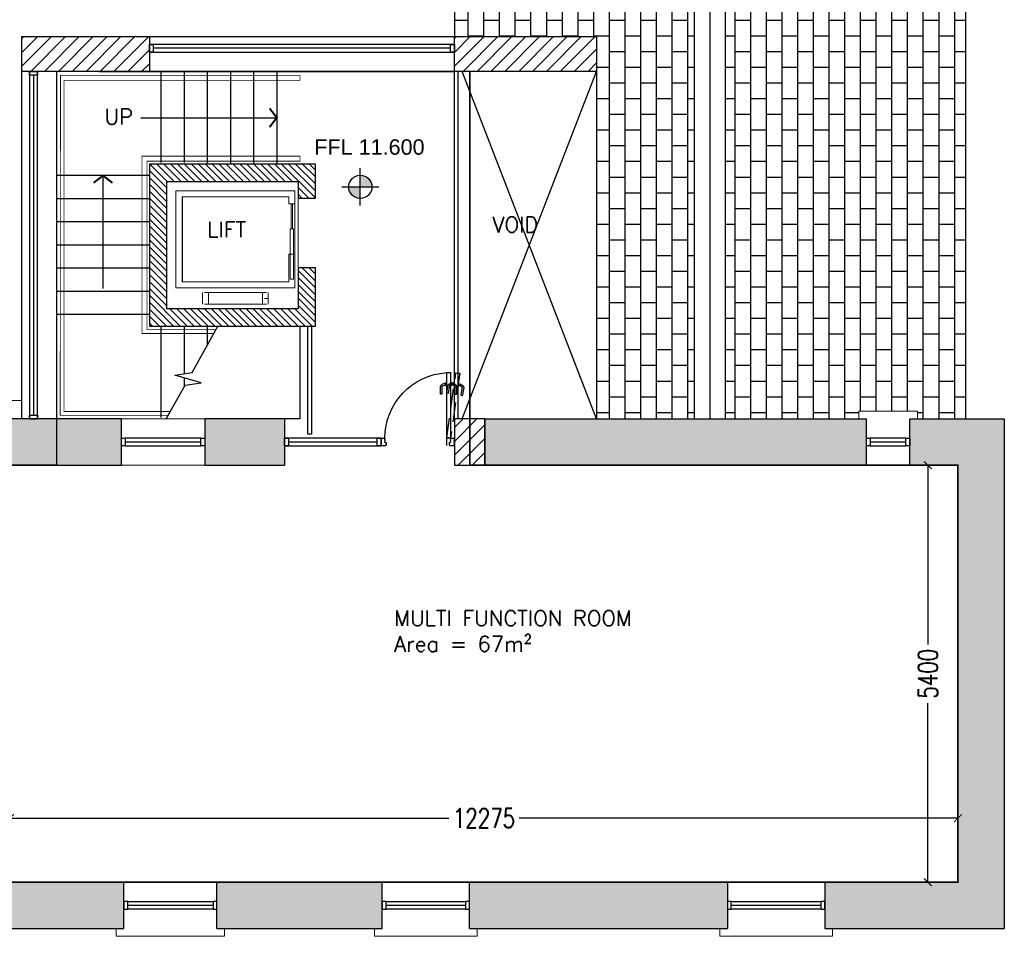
# Model space of a CAD drawing. Extents: x 119999 to 6050531, y -19778 to 3735158.
# Tile 15 of 66: x 433203 to 445952, y 37717 to 49586. Entities that reach past the tile are written whole.
import ezdxf

# ---------------------------------------------------------------- set-up
doc = ezdxf.new("R2010")
doc.units = 0
doc.header["$LTSCALE"] = 20
doc.header["$PDMODE"] = 35
doc.header["$PDSIZE"] = 100
doc.linetypes.add('XPL-1BlockA$0$DASHED', pattern=[19.05, 12.7, -6.35])
doc.layers.get('Defpoints').update_dxf_attribs({"color": 4})
for name, color, linetype in [('(2-) Structure Generally', 7, 'Continuous'), ('2-  STRUCTURE GENERALLY', 1, 'Continuous'), ('24 - STAIRS & RAMPS', 3, 'Continuous'), ('31 32 - WINDOWS & DOORS', 2, 'Continuous'), ('47 - ROOF FINISHES', 8, 'Continuous'), ('DIMS', 3, 'Continuous'), ('HATCH', 8, 'Continuous'), ('HATCH_SHADE', 253, 'Continuous'), ('LEVELS', 2, 'Continuous'), ('TEXT', 2, 'Continuous'), ('XPL-1BlockA$0$00 - TEXT', 2, 'Continuous'), ('XPL-1BlockA$0$21 22 - EXTERNAL & INTERNAL WALLS', 7, 'Continuous'), ('XPL-1BlockA$0$24 - Stairs', 7, 'Continuous'), ('XPL-1BlockA$0$32 - INT WINDOWS & DOORS', 4, 'Continuous'), ('XPL-1BlockA$0$43 - FLOOR FINISHES', 5, 'Continuous'), ('XPL-1BlockA$0$66 - LIFTS', 2, 'Continuous'), ('XPL-1BlockA$0$Hatch-Blockwork', 8, 'Continuous')]:
    doc.layers.add(name, color=color, linetype=linetype)
doc.layers.add('(4-) Finishes Generally', color=8, linetype='Continuous', lineweight=15)
doc.layers.add('AREA-FLOOR', color=213, linetype='Continuous', plot=False)
doc.styles.add('Arch-Dim', font='romans.shx', dxfattribs={"width": 0.75})
doc.styles.add('ARIAL', font='arial.ttf')
doc.styles.add('XPL-1BlockA$0$Standard', font='simplex.shx', dxfattribs={"height": 100})
doc.dimstyles.new('1-100 Survey', dxfattribs={"dimscale": 0, "dimtxt": 250, "dimasz": 100, "dimexe": 50, "dimexo": 50, "dimgap": 50, "dimtad": 0, "dimdec": 0, "dimrnd": 5, "dimzin": 0, "dimdsep": 46, "dimtxsty": 'Arch-Dim', "dimblk": 'ARCHTICK', "dimcen": 0.09, "dimadec": 0, "dimazin": 0, "dimtfac": 1, "dimtdec": 0, "dimtofl": 0, "dimtmove": 0, "dimatfit": 3, "dimfxl": 1, "dimtolj": 1, "dimtzin": 0, "dimarcsym": 0})
pattern_1 = [(270, (429460.5, 0), (203.2, -4e-14), []), (0, (429460.5, 0), (203.2, 203.2), [203.2, -203.2])]

# ---------------------------------------------------------------- blocks, each defined once
blk = doc.blocks.new('_ARCHTICK')
at = {"color": 0, "linetype": 'ByBlock', "const_width": 0.15}
blk.add_lwpolyline([(-0.5, -0.5), (0.5, 0.5)], dxfattribs=at)
blk = doc.blocks.new('*D11')
at = {"layer": 'Defpoints', "color": 0, "transparency": 16777216}
for p in [(445352, 39246), (433077, 38417), (445352, 38417)]:
    blk.add_point(p, dxfattribs=at)
at = {"layer": 'DIMS', "color": 0, "lineweight": -2, "transparency": 16777216}
for p, q in [((433077, 38467), (433077, 39296)), ((445352, 38467), (445352, 39296)), ((433077, 39246), (438759, 39246)), ((445352, 39246), (439671, 39246))]:
    blk.add_line(p, q, dxfattribs=at)
at = {"layer": 'DIMS', "color": 0, "lineweight": -2, "transparency": 16777216, "xscale": 100, "yscale": 100, "zscale": 100, "rotation": 180}
blk.add_blockref('_ARCHTICK', (433077, 39246), dxfattribs=at)
at = {"layer": 'DIMS', "color": 0, "lineweight": -2, "transparency": 16777216, "xscale": 100, "yscale": 100, "zscale": 100}
blk.add_blockref('_ARCHTICK', (445352, 39246), dxfattribs=at)
at = {"layer": 'DIMS', "color": 0, "transparency": 16777216, "insert": (439215, 39246), "char_height": 250, "attachment_point": 5, "style": 'Arch-Dim'}
blk.add_mtext('\\A1;12275', dxfattribs=at)
blk = doc.blocks.new('*D12')
at = {"layer": 'Defpoints', "color": 0, "transparency": 16777216}
for p in [(444964, 43817), (445352, 43817), (445352, 38417)]:
    blk.add_point(p, dxfattribs=at)
at = {"layer": 'DIMS', "color": 0, "lineweight": -2, "transparency": 16777216}
for p, q in [((445302, 43817), (444914, 43817)), ((444964, 43817), (444964, 41497)), ((444964, 38417), (444964, 40737)), ((445302, 38417), (444914, 38417))]:
    blk.add_line(p, q, dxfattribs=at)
at = {"layer": 'DIMS', "color": 0, "lineweight": -2, "transparency": 16777216, "xscale": 100, "yscale": 100, "zscale": 100}
for p, rotation in [((444964, 43817), 90), ((444964, 38417), 270)]:
    blk.add_blockref('_ARCHTICK', p, dxfattribs=dict(at, rotation=rotation))
at = {"layer": 'DIMS', "color": 0, "transparency": 16777216, "insert": (444964, 41117), "char_height": 250, "attachment_point": 5, "rotation": 90, "style": 'Arch-Dim'}
blk.add_mtext('\\A1;5400', dxfattribs=at)
blk = doc.blocks.new('XPL-1BlockA$0$D-950-SO')
at = {"layer": 'Defpoints', "linetype": 'XPL-1BlockA$0$DASHED'}
blk.add_line((100, 7), (100, 949), dxfattribs=at)
at = {"layer": 'Defpoints', "color": 252, "linetype": 'XPL-1BlockA$0$DASHED'}
for p, q in [((-83, 799), (-102, 786)), ((-89, 768), (-76, 777)), ((-68, 801), (-83, 799)), ((-76, 777), (-65, 778)), ((-68, 801), (-66, 790)), ((-67, 799), (-67, 801)), ((-67, 799), (-67, 799)), ((-67, 799), (-67, 799)), ((-65, 781), (-67, 799)), ((-67, 798), (-65, 781)), ((-66, 803), (-66, 802)), ((-66, 802), (-66, 802)), ((-62, 778), (-66, 802)), ((-66, 790), (-65, 781)), ((-52, 807), (-65, 805)), ((-65, 781), (-65, 778)), ((-65, 781), (-65, 781)), ((-65, 781), (-65, 780)), ((-64, 778), (-65, 780)), ((-65, 780), (-65, 779)), ((-62, 778), (-63, 778)), ((-62, 777), (-62, 778)), ((-62, 777), (-62, 777)), ((-60, 775), (-48, 777)), ((-52, 805), (-52, 807)), ((-48, 777), (-52, 806)), ((17, 810), (-3, 801)), ((0, 814), (13, 816)), ((1, 813), (0, 814)), ((5, 785), (1, 813)), ((17, 786), (5, 785)), ((6, 781), (20, 788)), ((15, 815), (15, 814)), ((16, 814), (15, 814)), ((19, 789), (15, 814)), ((17, 813), (33, 815)), ((18, 811), (17, 813)), ((17, 813), (19, 802)), ((32, 810), (17, 810)), ((18, 811), (20, 793)), ((18, 811), (18, 811)), ((18, 811), (18, 811)), ((20, 793), (18, 811)), ((19, 802), (20, 793)), ((19, 789), (19, 789)), ((19, 788), (19, 789)), ((19, 788), (19, 788)), ((20, 790), (20, 793)), ((20, 793), (21, 790)), ((20, 793), (20, 793)), ((20, 793), (20, 792)), ((20, 792), (21, 791)), ((20, 788), (32, 788)), ((32, 792), (21, 790)), ((32, 808), (32, 811)), ((32, 810), (32, 799)), ((32, 808), (32, 790)), ((32, 808), (32, 808)), ((32, 808), (32, 808)), ((32, 790), (32, 808)), ((32, 799), (32, 790)), ((47, 788), (32, 792)), ((32, 788), (32, 790)), ((32, 790), (32, 788)), ((32, 790), (32, 790)), ((32, 790), (32, 789)), ((32, 789), (32, 788)), ((33, 815), (54, 809)), ((33, 811), (34, 811)), ((34, 787), (33, 787)), ((34, 813), (34, 811)), ((34, 787), (34, 811)), ((34, 786), (34, 787)), ((34, 786), (34, 786)), ((49, 814), (36, 814)), ((36, 784), (49, 784)), ((49, 813), (49, 814)), ((49, 784), (49, 813)), ((77, 681), (64, 768)), ((98, 684), (86, 771)), ((101, 814), (114, 814)), ((101, 813), (101, 814)), ((101, 784), (101, 813)), ((114, 784), (101, 784)), ((116, 813), (116, 811)), ((117, 811), (116, 811)), ((116, 787), (116, 811)), ((116, 787), (117, 787)), ((116, 786), (116, 787)), ((116, 786), (116, 786)), ((118, 808), (118, 811)), ((118, 810), (118, 799)), ((118, 810), (133, 810)), ((118, 808), (118, 790)), ((118, 808), (118, 808)), ((118, 808), (118, 808)), ((118, 790), (118, 808)), ((118, 799), (118, 790)), ((118, 788), (118, 790)), ((118, 790), (118, 788)), ((118, 790), (118, 790)), ((118, 790), (118, 789)), ((118, 789), (118, 788)), ((130, 788), (118, 788)), ((144, 781), (130, 788)), ((133, 810), (153, 801)), ((-110, 655), (-122, 741)), ((-108, 654), (-110, 654)), ((-89, 656), (-108, 654)), ((-88, 658), (-100, 745)), ((-88, 657), (-89, 656)), ((-30, 672), (-30, 759)), ((-29, 670), (-30, 671)), ((-9, 670), (-29, 670)), ((-8, 671), (-9, 670)), ((-8, 672), (-8, 759)), ((77, 681), (78, 680)), ((78, 680), (98, 683)), ((98, 683), (98, 684)), ((158, 672), (158, 759)), ((158, 671), (159, 670)), ((159, 670), (179, 670)), ((179, 670), (180, 671)), ((180, 672), (180, 759))]:
    blk.add_line(p, q, dxfattribs=at)
at = {"layer": 'Defpoints'}
for p, q in [((0, 100), (0, 0)), ((950, 100), (950, 0))]:
    blk.add_line(p, q, dxfattribs=at)
at = {"layer": 'Defpoints', "color": 252, "linetype": 'XPL-1BlockA$0$DASHED'}
blk.add_lwpolyline([(99, 109), (-20, 947), (-69, 940), (50, 102)], close=True, dxfattribs=at)
for centre, radius, start, end in [((-76, 748), 46, 123.1103, 186.0684), ((-76, 748), 24, 123.1103, 188.1103), ((-66, 801), 1, 98.1103, 177.6103), ((-64, 803), 1.5, 98.1103, 188.1103), ((-63, 779), 1, 198.6103, 278.1103), ((-61, 777), 1.5, 188.1103, 278.1103), ((16, 759), 46, 115, 177.9581), ((16, 759), 24, 115, 180), ((13, 815), 1.5, 8.1103, 98.1103), ((16, 813), 1, 18.6103, 98.1103), ((17, 788), 1.5, 278.1103, 8.1103), ((19, 790), 1, 278.1103, 357.6103), ((33, 810), 1, 90, 169.5), ((33, 788), 1, 190.5, 270), ((36, 813), 1.5, 90, 180), ((36, 786), 1.5, 180, 270), ((40, 765), 24, 8.1103, 73.1103), ((40, 765), 46, 10.1522, 73.1103), ((40, 765), 46, 8.1103, 10.1522), ((114, 813), 1.5, 0, 90), ((114, 786), 1.5, 270, 0), ((117, 810), 1, 10.5, 90), ((117, 788), 1, 270, 349.5), ((134, 759), 24, 0, 65), ((134, 759), 46, 2.0419, 65), ((-76, 748), 46, 186.0684, 188.1103), ((16, 759), 46, 177.9581, 180), ((134, 759), 46, 0, 2.0419)]:
    blk.add_arc(centre, radius, start, end, dxfattribs=at)
at = {"layer": 'XPL-1BlockA$0$32 - INT WINDOWS & DOORS'}
blk.add_lwpolyline([(100, 102), (100, 949), (50, 949), (50, 102)], close=True, dxfattribs=at)
for points in [[(2, 40), (6, 40), (6, 30), (2, 30), (2, 5), (7, 5), (7, 0), (50, 0, 0.414214), (65, 15), (65, 43), (50, 43), (50, 55), (46, 55), (46, 65), (50, 65), (50, 80), (46, 80), (46, 90), (50, 90), (50, 100), (7, 100), (7, 95), (2, 95), (2, 70), (6, 70), (6, 60), (2, 60)], [(885, 15, 0.414214), (900, 0), (943, 0), (943, 5), (948, 5), (948, 30), (944, 30), (944, 40), (948, 40), (948, 60), (944, 60), (944, 70), (948, 70), (948, 95), (943, 95), (943, 100), (900, 100), (900, 90), (904, 90), (904, 80), (900, 80), (900, 65), (904, 65), (904, 55), (900, 55), (900, 43), (885, 43)]]:
    blk.add_lwpolyline(points, format="xyb", close=True, dxfattribs=at)
at = {"layer": 'XPL-1BlockA$0$32 - INT WINDOWS & DOORS', "color": 8}
blk.add_arc((50, 100), 850, 0.0003, 86.6271, dxfattribs=at)
blk = doc.blocks.new('pl-flevel')
at = {"layer": 'LEVELS'}
h = blk.add_hatch(color=253, dxfattribs=at)
h.paths.add_polyline_path([(300, 0, 0.414214), (0, 300), (0, 0)])
h.paths.add_polyline_path([(0, -300), (0, 0), (-300, 0, 0.414214)])
for p, q in [((0, -480), (0, 480)), ((-480, 0), (480, 0))]:
    blk.add_line(p, q, dxfattribs=at)
blk.add_circle((0, 0), 300, dxfattribs=at)
at = {"layer": 'LEVELS', "style": 'ARIAL'}
blk.add_attdef('LEVEL', (773, -201), '', height=400, dxfattribs=at)

msp = doc.modelspace()

# ---------------------------------------------------------------- hatches: boundary and pattern name
at = {"layer": 'HATCH'}
h = msp.add_hatch(dxfattribs=at)
h.set_pattern_fill('AR-B816', color=256, angle=270)
h.set_pattern_definition(pattern_1)
h.paths.add_polyline_path([(445452.3, 54656.4), (442342.3, 54527.8), (442342.3, 44416.9), (444067.3, 44416.9), (444067.3, 44516.9), (444827.3, 44516.9), (444827.3, 44416.9), (445452.3, 44416.9)])
h = msp.add_hatch(dxfattribs=at)
h.set_pattern_fill('AR-B816', color=256, angle=270)
h.set_pattern_definition(pattern_1)
h.paths.add_polyline_path([(438832.3, 54382.7), (438832.3, 49366.9), (439282.3, 49366.9), (440670.9, 49366.9), (440670.9, 44416.9), (441942.3, 44416.9), (441942.3, 54511.3)])
h.paths.add_polyline_path([(441232.3, 53443.1), (441232.3, 52493.1), (439532.3, 52493.1), (439532.3, 53443.1)], flags=16)
h.paths.add_polyline_path([(441232.3, 51593.1), (441232.3, 50643.1), (439532.3, 50643.1), (439532.3, 51593.1)], flags=16)
h = msp.add_hatch(dxfattribs=at)
h.set_pattern_fill('ANSI31', color=256, scale=40)
h.set_pattern_definition([(45, (430110.5, 40113.76), (-89.8026, 89.8026), [])])
h.paths.add_polyline_path([(434882.3, 48916.9), (434882.3, 49366.9), (433232.3, 49366.9), (433232.3, 48916.9)])
h = msp.add_hatch(dxfattribs=at)
h.set_pattern_fill('ANSI31', color=256, scale=40)
h.set_pattern_definition([(45, (435710.5, 40113.76), (-89.8026, 89.8026), [])])
h.paths.add_polyline_path([(440670.9, 48916.9), (440670.9, 49366.9), (438832.3, 49366.9), (438832.3, 48916.9)])
h = msp.add_hatch(dxfattribs=at)
h.set_pattern_fill('ANSI31', color=256, scale=40)
h.set_pattern_definition([(45, (429460.5, -2244.5), (-89.80256, 89.80256), [])])
h.paths.add_polyline_path([(438832.3, 43816.9), (439227.3, 43816.9), (439227.3, 44416.9), (438832.3, 44416.9)])
at = {"layer": 'HATCH_SHADE'}
h = msp.add_hatch(color=256, dxfattribs=at)
h.dxf.hatch_style = 1
h.paths.add_polyline_path([(436632.3, 44416.9), (435599, 44416.9), (435599, 43816.9), (436442.3, 43816.9), (436632.3, 43816.9)])
h.paths.add_polyline_path([(430417.3, 44416.9), (428857.3, 44416.9), (428857.3, 37816.9), (430317.3, 37816.9), (430317.3, 38416.9), (429457.3, 38416.9), (429457.3, 44056.9), (430417.3, 44056.9)])
h.paths.add_polyline_path([(432487.3, 44416.9), (432487.3, 43706.9), (433077.3, 43706.9), (433077.3, 43816.9), (434520.4, 43816.9), (434520.4, 44416.9)])
h.paths.add_polyline_path([(432037.3, 44056.9), (432037.3, 44416.9), (431427.3, 44416.9), (431427.3, 44056.9)])
h = msp.add_hatch(color=256, dxfattribs=at)
h.dxf.hatch_style = 1
h.paths.add_polyline_path([(445952.3, 44416.9), (444727.3, 44416.9), (444727.3, 43816.9), (445352.3, 43816.9), (445352.3, 38416.9), (445227.3, 38416.9), (445227.3, 37816.9), (445952.3, 37816.9)])
h.paths.add_polyline_path([(445227.3, 38416.9), (443627.3, 38416.9), (443627.3, 37816.9), (445227.3, 37816.9)])
h.paths.add_polyline_path([(442367.3, 38416.9), (439027.3, 38416.9), (439027.3, 37816.9), (442367.3, 37816.9)])
h.paths.add_polyline_path([(437897.3, 38416.9), (435757.3, 38416.9), (435757.3, 37816.9), (437897.3, 37816.9)])
h = msp.add_hatch(color=256, dxfattribs=at)
h.dxf.hatch_style = 1
h.paths.add_polyline_path([(444167.3, 43816.9), (444167.3, 44416.9), (439227.3, 44416.9), (439227.3, 43816.9)])
h = msp.add_hatch(color=256, dxfattribs=at)
h.dxf.hatch_style = 1
h.paths.add_polyline_path([(433077.3, 42756.9), (432487.3, 42756.9), (432487.3, 38416.9), (431377.3, 38416.9), (431377.3, 37816.9), (434552.3, 37816.9), (434552.3, 38416.9), (433077.3, 38416.9)])
at = {"layer": 'XPL-1BlockA$0$Hatch-Blockwork'}
h = msp.add_hatch(dxfattribs=at)
h.set_pattern_fill('ANSI31', color=256, scale=20, angle=90)
h.set_pattern_definition([(135, (1460904.56, -545001.437), (-44.9012806, -44.9012806), [])])
h.paths.add_polyline_path([(435107.3, 47491.9), (436807.3, 47491.9), (436807.3, 47276.6), (437032.3, 47276.6), (437032.3, 47716.9), (434882.3, 47716.9), (434882.3, 45616.9), (436832.3, 45616.9), (437032.3, 45616.9), (437032.3, 46376.6), (436807.3, 46376.6), (436807.3, 45841.9), (435107.3, 45841.9)])

# ---------------------------------------------------------------- linework, layer by layer
at = {"layer": '(2-) Structure Generally', "ltscale": 5}
for p, q in [((434520.4, 44416.9), (432487.3, 44416.9)), ((434520.4, 43816.9), (434520.4, 44416.9)), ((436632.3, 44416.9), (435599, 44416.9)), ((435599, 44416.9), (435599, 43816.9)), ((436632.3, 44416.9), (436632.3, 43816.9)), ((439227.3, 44416.9), (439227.3, 43816.9)), ((439227.3, 44416.9), (444167.3, 44416.9)), ((444167.3, 43816.9), (444167.3, 44416.9)), ((444727.3, 43816.9), (444727.3, 44416.9)), ((444727.3, 44416.9), (445952.3, 44416.9)), ((433077.3, 43816.9), (434520.4, 43816.9)), ((435599, 43816.9), (436442.3, 43816.9)), ((436442.3, 43816.9), (436632.3, 43816.9)), ((444167.3, 43816.9), (439227.3, 43816.9)), ((445352.3, 43816.9), (444727.3, 43816.9)), ((445352.3, 38416.9), (445352.3, 43816.9)), ((433077.3, 38416.9), (434552.3, 38416.9)), ((434552.3, 37816.9), (434552.3, 38416.9)), ((435757.3, 38416.9), (437897.3, 38416.9)), ((435757.3, 37816.9), (435757.3, 38416.9)), ((437897.3, 37816.9), (437897.3, 38416.9)), ((439027.3, 38416.9), (442367.3, 38416.9)), ((439027.3, 37816.9), (439027.3, 38416.9)), ((442367.3, 38416.9), (442367.3, 37816.9)), ((443627.3, 38416.9), (445352.3, 38416.9)), ((443627.3, 38416.9), (443627.3, 37816.9)), ((431377.3, 37816.9), (434552.3, 37816.9)), ((435757.3, 37816.9), (437897.3, 37816.9)), ((439027.3, 37816.9), (442367.3, 37816.9)), ((443627.3, 37816.9), (445952.3, 37816.9))]:
    msp.add_line(p, q, dxfattribs=at)
at = {"layer": '(4-) Finishes Generally', "ltscale": 5}
for p, q in [((433232.3, 44656.9), (428857.3, 44656.9)), ((434520.4, 44416.9), (435599, 44416.9)), ((434520.4, 43816.9), (435599, 43816.9)), ((444167.3, 43816.9), (444727.3, 43816.9)), ((435757.3, 38416.9), (434552.3, 38416.9)), ((437897.3, 38416.9), (439027.3, 38416.9)), ((442367.3, 38416.9), (443627.3, 38416.9))]:
    msp.add_line(p, q, dxfattribs=at)
for points in [[(444067.3, 44416.9), (444067.3, 44516.9), (444827.3, 44516.9), (444827.3, 44416.9)], [(434452.3, 37816.9), (434452.3, 37716.9), (435857.3, 37716.9), (435857.3, 37816.9)], [(437797.3, 37816.9), (437797.3, 37716.9), (439127.3, 37716.9), (439127.3, 37816.9)], [(442267.3, 37816.9), (442267.3, 37716.9), (443727.3, 37716.9), (443727.3, 37816.9)]]:
    msp.add_lwpolyline(points, dxfattribs=at)
at = {"layer": '2-  STRUCTURE GENERALLY'}
for p, q in [((439282.3, 49366.9), (440670.9, 49366.9)), ((440670.9, 49366.9), (440670.9, 44416.9))]:
    msp.add_line(p, q, dxfattribs=at)
for points in [[(434882.3, 48916.9), (433232.3, 48916.9), (433232.3, 49366.9), (434882.3, 49366.9)], [(440670.9, 48916.9), (438832.3, 48916.9), (438832.3, 49366.9), (440670.9, 49366.9)], [(439227.3, 44416.9), (438832.3, 44416.9), (438832.3, 43816.9), (439227.3, 43816.9)]]:
    msp.add_lwpolyline(points, close=True, dxfattribs=at)
at = {"layer": '24 - STAIRS & RAMPS'}
for p, q in [((435032.3, 48916.9), (435032.3, 47736.9)), ((435332.3, 48916.9), (435332.3, 47736.9)), ((435632.3, 48916.9), (435632.3, 47716.9)), ((435932.3, 48916.9), (435932.3, 47716.9)), ((435932.3, 48916.9), (435932.3, 47716.9)), ((435932.3, 48916.9), (435932.3, 47716.9)), ((436232.3, 48916.9), (436232.3, 47716.9)), ((436232.3, 48916.9), (436232.3, 47716.9)), ((436232.3, 48916.9), (436232.3, 47716.9)), ((436532.3, 48916.9), (436532.3, 47716.9)), ((436532.3, 48916.9), (436532.3, 47716.9)), ((436532.3, 48916.9), (436532.3, 47716.9)), ((434772.4, 48316.9), (436532.3, 48316.9)), ((434882.3, 47566.9), (433682.3, 47566.9)), ((434282.3, 46106.9), (434282.4, 47566.9)), ((434882.3, 47266.9), (433682.3, 47266.9)), ((434882.3, 46966.9), (433682.3, 46966.9)), ((434882.3, 46666.9), (433682.3, 46666.9)), ((434882.3, 46366.9), (433682.3, 46366.9)), ((434882.3, 46066.9), (433682.3, 46066.9)), ((434882.3, 45766.9), (433682.3, 45766.9)), ((435032.3, 45622.8), (435032.3, 44436.9)), ((435332.3, 45616.9), (435332.3, 45003.3)), ((435632.3, 45616.9), (435632.3, 45368)), ((435332.3, 44950.3), (435332.3, 44831.2))]:
    msp.add_line(p, q, dxfattribs=at)
at = {"layer": '24 - STAIRS & RAMPS', "flags": 128}
for points, const_width in [([(435153, 44511.9), (433777.3, 44511.9), (433777.3, 48801.9), (436832.3, 48801.9), (436832.3, 48866.9), (433732.3, 48866.9), (433727.3, 44461.9), (435124.9, 44461.9)], 10), ([(436439.1, 48195), (436532.3, 48316.9), (436439.1, 48438.9)], 25), ([(435745.7, 45571.9), (434851.6, 45571.9), (434851.3, 47754.4), (436832.3, 47754.4), (436832.3, 47819.4), (434787.3, 47819.4), (434787.3, 45521.9), (435717.9, 45521.9)], 10), ([(434404.3, 47473.7), (434282.4, 47566.9), (434160.4, 47473.7)], 25)]:
    msp.add_lwpolyline(points, dxfattribs=dict(at, const_width=const_width))
msp.add_lwpolyline([(435099.7, 44416.9), (435344.9, 44853.5), (435553.8, 44885.7), (435213.7, 44984.9), (435438.6, 45019.7), (435770.8, 45616.9)], dxfattribs=at)
at = {"layer": '31 32 - WINDOWS & DOORS', "ltscale": 5}
for p, q in [((435549, 44116.9), (434570.4, 44116.9)), ((444677.3, 44116.9), (444217.3, 44116.9)), ((435707.3, 38116.9), (434602.3, 38116.9)), ((438977.3, 38116.9), (437947.3, 38116.9)), ((443577.3, 38116.9), (442417.3, 38116.9))]:
    msp.add_line(p, q, dxfattribs=at)
for points in [[(434520.4, 44166.9), (434570.4, 44166.9), (434570.4, 44066.9), (434520.4, 44066.9)], [(434570.4, 44066.9), (435549, 44066.9), (435549, 44166.9), (434570.4, 44166.9)], [(435549, 44166.9), (435599, 44166.9), (435599, 44066.9), (435549, 44066.9)], [(444167.3, 44166.9), (444217.3, 44166.9), (444217.3, 44066.9), (444167.3, 44066.9)], [(444217.3, 44066.9), (444677.3, 44066.9), (444677.3, 44166.9), (444217.3, 44166.9)], [(444677.3, 44166.9), (444727.3, 44166.9), (444727.3, 44066.9), (444677.3, 44066.9)], [(434552.3, 38066.9), (434602.3, 38066.9), (434602.3, 38166.9), (434552.3, 38166.9)], [(434602.3, 38166.9), (435707.3, 38166.9), (435707.3, 38066.9), (434602.3, 38066.9)], [(435707.3, 38066.9), (435757.3, 38066.9), (435757.3, 38166.9), (435707.3, 38166.9)], [(437897.3, 38066.9), (437947.3, 38066.9), (437947.3, 38166.9), (437897.3, 38166.9)], [(437947.3, 38166.9), (438977.3, 38166.9), (438977.3, 38066.9), (437947.3, 38066.9)], [(438977.3, 38066.9), (439027.3, 38066.9), (439027.3, 38166.9), (438977.3, 38166.9)], [(442367.3, 38066.9), (442417.3, 38066.9), (442417.3, 38166.9), (442367.3, 38166.9)], [(442417.3, 38166.9), (443577.3, 38166.9), (443577.3, 38066.9), (442417.3, 38066.9)], [(443577.3, 38066.9), (443627.3, 38066.9), (443627.3, 38166.9), (443577.3, 38166.9)]]:
    msp.add_lwpolyline(points, close=True, dxfattribs=at)
at = {"layer": '47 - ROOF FINISHES'}
for p, q in [((445452.3, 44416.9), (445452.3, 54656.4)), ((441942.3, 44416.9), (441942.3, 54519.5)), ((442142.3, 44416.9), (442142.3, 54519.5)), ((442342.3, 44416.9), (442342.3, 54527.8)), ((438832.3, 54382.7), (438832.3, 49366.9))]:
    msp.add_line(p, q, dxfattribs=at)
at = {"layer": 'AREA-FLOOR', "const_width": 20}
msp.add_lwpolyline([(445352.3, 38416.9), (432487.3, 38416.9), (429457.3, 38416.9), (429457.3, 44056.9), (432487.3, 44056.9), (432487.3, 43816.9), (433682.3, 43816.9), (433682.3, 48916.9), (439032.3, 48916.9), (439032.3, 43816.9), (445352.3, 43816.9)], close=True, dxfattribs=at)
at = {"layer": 'Defpoints'}
msp.add_line((445952.3, 44416.9), (445952.3, 37816.9), dxfattribs=at)
at = {"layer": 'HATCH'}
for p, q in [((440670.9, 44416.9), (438932.3, 48916.9)), ((438932.3, 44416.9), (440670.9, 48916.9))]:
    msp.add_line(p, q, dxfattribs=at)
at = {"layer": 'XPL-1BlockA$0$21 22 - EXTERNAL & INTERNAL WALLS', "linetype": 'Continuous'}
for p, q in [((439032.3, 44416.9), (439032.3, 48916.9)), ((435712.3, 47716.9), (434882.3, 47716.9)), ((434882.3, 47716.9), (434882.3, 45616.9)), ((436807.3, 47276.6), (437032.3, 47276.6)), ((436807.3, 46376.6), (437032.3, 46376.6)), ((434882.3, 45616.9), (436832.3, 45616.9)), ((436832.3, 45616.9), (436832.3, 44416.9)), ((436832.3, 44416.9), (436632.3, 44416.9))]:
    msp.add_line(p, q, dxfattribs=at)
at = {"layer": 'XPL-1BlockA$0$21 22 - EXTERNAL & INTERNAL WALLS', "linetype": 'Continuous', "flags": 128}
for points in [[(437032.3, 47716.9), (434882.3, 47716.9)], [(437032.3, 47276.6), (437032.3, 47716.9)], [(435107.3, 47491.9), (436807.3, 47491.9)], [(435107.3, 45841.9), (435107.3, 47491.9)], [(436807.3, 47491.9), (436807.3, 47276.6)], [(436807.3, 46376.6), (436807.3, 45841.9)], [(437032.3, 45616.9), (437032.3, 46376.6)], [(436807.3, 45841.9), (435107.3, 45841.9)], [(434882.3, 45616.9), (437032.3, 45616.9)]]:
    msp.add_lwpolyline(points, dxfattribs=at)
at = {"layer": 'XPL-1BlockA$0$24 - Stairs', "linetype": 'Continuous', "lineweight": 20, "ltscale": 0.5}
msp.add_line((435227.3, 47371.9), (435227.3, 46111.9), dxfattribs=at)
at = {"layer": 'XPL-1BlockA$0$24 - Stairs', "linetype": 'Continuous', "lineweight": 13, "ltscale": 0.5, "flags": 128}
msp.add_lwpolyline([(434882.3, 47716.9), (434882.3, 45616.9)], dxfattribs=at)
at = {"layer": 'XPL-1BlockA$0$32 - INT WINDOWS & DOORS'}
for p, q in [((434882.3, 49366.9), (438832.3, 49366.9)), ((438832.3, 48916.9), (438832.3, 49366.9)), ((438782.3, 49216.9), (434932.3, 49216.9)), ((433232.3, 44416.9), (433232.3, 48916.9)), ((433382.3, 48866.9), (433382.3, 44466.9)), ((433682.3, 44416.9), (433682.3, 48916.9)), ((434232.3, 48916.9), (438832.3, 48916.9)), ((437832.3, 44116.9), (436682.3, 44116.9))]:
    msp.add_line(p, q, dxfattribs=at)
for points in [[(434932.3, 49166.9), (434882.3, 49166.9), (434882.3, 49266.9), (434932.3, 49266.9)], [(438832.3, 49266.9), (434882.3, 49266.9), (434882.3, 49166.9), (438832.3, 49166.9)], [(438832.3, 49166.9), (438782.3, 49166.9), (438782.3, 49266.9), (438832.3, 49266.9)], [(433432.3, 48916.9), (433432.3, 48866.9), (433332.3, 48866.9), (433332.3, 48916.9)], [(433332.3, 48916.9), (433332.3, 44416.9), (433432.3, 44416.9), (433432.3, 48916.9)], [(433432.3, 44466.9), (433432.3, 44416.9), (433332.3, 44416.9), (433332.3, 44466.9)], [(437882.3, 44166.9), (436632.3, 44166.9), (436632.3, 44066.9), (437882.3, 44066.9)], [(436682.3, 44066.9), (436632.3, 44066.9), (436632.3, 44166.9), (436682.3, 44166.9)], [(437882.3, 44066.9), (437832.3, 44066.9), (437832.3, 44166.9), (437882.3, 44166.9)]]:
    msp.add_lwpolyline(points, close=True, dxfattribs=at)
at = {"layer": 'XPL-1BlockA$0$43 - FLOOR FINISHES', "linetype": 'Continuous', "lineweight": 20, "ltscale": 0.5}
msp.add_line((436807.3, 46376.6), (436807.3, 47276.6), dxfattribs=at)
at = {"layer": 'XPL-1BlockA$0$66 - LIFTS', "lineweight": 20, "ltscale": 0.5}
for p, q in [((436767.3, 47371.9), (435227.3, 47371.9)), ((435227.3, 46111.9), (435227.3, 47371.9)), ((436767.3, 47371.9), (435227.3, 47371.9)), ((436767.3, 46111.9), (436767.3, 47371.9)), ((436767.3, 47201.9), (436767.3, 47371.9)), ((435307.3, 47291.9), (436687.3, 47291.9)), ((436687.3, 47291.9), (436687.3, 47201.9)), ((436687.3, 47201.9), (436767.3, 47201.9)), ((436737.3, 47201.9), (436717.3, 47201.9)), ((436717.3, 47201.9), (436717.3, 46876.9)), ((436737.3, 46876.9), (436737.3, 47201.9)), ((436747.3, 46876.9), (436707.3, 46876.9)), ((436707.3, 46876.9), (436707.3, 46551.9)), ((436717.3, 46876.9), (436737.3, 46876.9)), ((436747.3, 46551.9), (436747.3, 46876.9)), ((436707.3, 46551.9), (436687.3, 46551.9)), ((436687.3, 46551.9), (436687.3, 46191.9)), ((436707.3, 46226.9), (436707.3, 46551.9)), ((436707.3, 46551.9), (436747.3, 46551.9)), ((436767.3, 46551.9), (436747.3, 46551.9)), ((436747.3, 46551.9), (436747.3, 46226.9)), ((436767.3, 46111.9), (436767.3, 46551.9)), ((435307.3, 46191.9), (436687.3, 46191.9)), ((436747.3, 46226.9), (436707.3, 46226.9)), ((435227.3, 46111.9), (436767.3, 46111.9)), ((436767.3, 46111.9), (435227.3, 46111.9)), ((435572.3, 46051.9), (435572.3, 45901.9)), ((436397.3, 46051.9), (435597.3, 46051.9)), ((435647.3, 46051.9), (435647.3, 45901.9)), ((436347.3, 46051.9), (436347.3, 45901.9)), ((436422.3, 46051.9), (436422.3, 45901.9)), ((436397.3, 45901.9), (435597.3, 45901.9)), ((436422.3, 45976.9), (436372.3, 45976.9))]:
    msp.add_line(p, q, dxfattribs=at)
at = {"layer": 'XPL-1BlockA$0$66 - LIFTS', "ltscale": 0.5}
msp.add_line((435307.3, 47291.9), (435307.3, 46191.9), dxfattribs=at)
at = {"layer": 'XPL-1BlockA$0$Hatch-Blockwork'}
for p, q in [((438832.3, 44416.9), (438832.3, 48916.9)), ((438882.3, 44416.9), (438882.3, 48916.9))]:
    msp.add_line(p, q, dxfattribs=at)
at = {"layer": 'XPL-1BlockA$0$Hatch-Blockwork', "flags": 128}
msp.add_lwpolyline([(436932.3, 44216.9), (436932.3, 45616.9), (436982.3, 45616.9), (436982.3, 44216.9)], close=True, dxfattribs=at)

# ---------------------------------------------------------------- block references
at = {"layer": 'TEXT'}
ref = msp.add_blockref('pl-flevel', (437614.1, 47421.6), dxfattribs=dict(at, xscale=0.5, yscale=0.5, zscale=0.5))
ref.add_attrib('LEVEL', 'FFL 11.600', (437017.5, 47837.1), dxfattribs={"layer": 'LEVELS', "height": 200, "style": 'ARIAL'})
at = {"layer": 'XPL-1BlockA$0$32 - INT WINDOWS & DOORS', "xscale": -1}
msp.add_blockref('XPL-1BlockA$0$D-950-SO', (438832.3, 44066.9), dxfattribs=at)

# ---------------------------------------------------------------- texts
at = {"layer": '24 - STAIRS & RAMPS', "insert": (434303, 48430), "char_height": 200, "width": 2860.407, "attachment_point": 1, "style": 'XPL-1BlockA$0$Standard'}
msp.add_mtext('UP', dxfattribs=at)
at = {"layer": 'XPL-1BlockA$0$00 - TEXT', "char_height": 200, "style": 'XPL-1BlockA$0$Standard'}
for s, insert, width, attachment_point in [('VOID', (439327.1, 46832.2), 5720.814, 7), ('LIFT ', (435630.9, 46768.2), 5720.814, 7), ('MULTI FUNCTION ROOM\\PArea = 67m²', (438052.7, 41936), 4698.921, 1)]:
    msp.add_mtext(s, dxfattribs=dict(at, insert=insert, width=width, attachment_point=attachment_point))

# ---------------------------------------------------------------- dimensions: what is measured, and where the dimension line sits
at = {"layer": 'DIMS'}
dim = msp.add_linear_dim(base=(444964.1, 43816.9), p1=(445352.3, 38416.9), p2=(445352.3, 43816.9), angle=90, dimstyle='1-100 Survey', override={"dimscale": 1}, dxfattribs=at)
dim.commit()
dim.dimension.update_dxf_attribs({"geometry": '*D12', "text_midpoint": (444964.1, 41116.9)})
dim = msp.add_linear_dim(base=(445352.3, 39245.6), p1=(433077.3, 38416.9), p2=(445352.3, 38416.9), dimstyle='1-100 Survey', override={"dimscale": 1}, dxfattribs=at)
dim.commit()
dim.dimension.update_dxf_attribs({"geometry": '*D11', "text_midpoint": (439214.8, 39245.6)})

doc.saveas('drawing.dxf')
